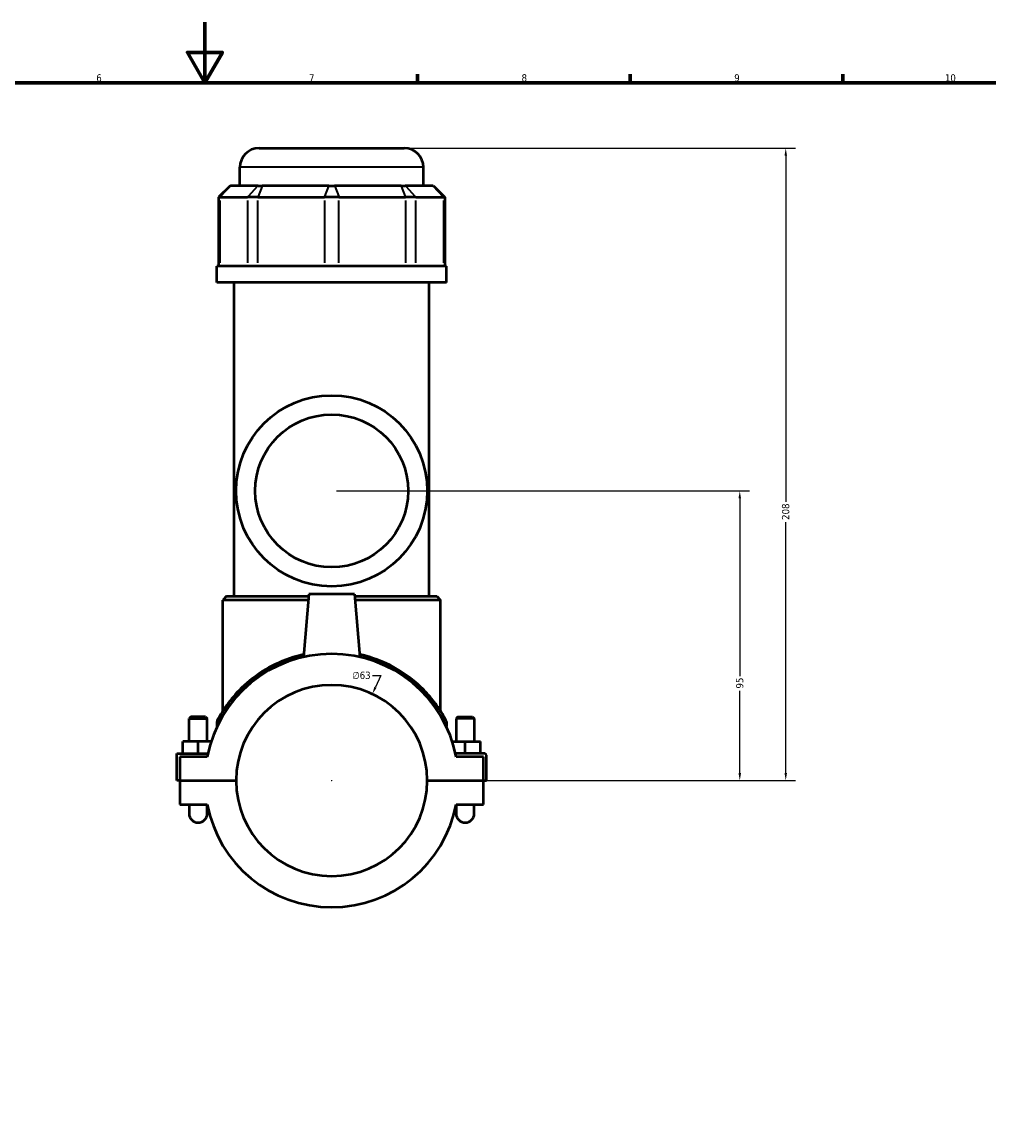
# Model space of a CAD drawing. Header units: millimetres. Extents: x -277 to 997, y -139 to 1145.
# Tile 4 of 6: x 360 to 679, y 230 to 594. Entities that reach past the tile are written whole.
import ezdxf

# ---------------------------------------------------------------- set-up
doc = ezdxf.new("R2010")
doc.units = ezdxf.units.MM
for name, color, linetype, lineweight in [('Border (ANSI)', 7, 'Continuous', 70), ('Dimension (ANSI)', 7, 'Continuous', 25), ('Visible (ANSI)', 7, 'Continuous', 50), ('Visible Narrow (ANSI)', 7, 'Continuous', 35)]:
    doc.layers.add(name, color=color, linetype=linetype, lineweight=lineweight)
doc.styles.add('Note Text (ANSI)', font='tahoma.ttf')
doc.dimstyles.new('Default - mm (ANSI)', dxfattribs={"dimtxt": 2.4, "dimasz": 2.5, "dimexe": 3.175, "dimexo": 1.6002, "dimgap": 0.8, "dimtad": 0, "dimtoh": 1, "dimdec": 0, "dimrnd": 1e-08, "dimzin": 4, "dimdsep": 46, "dimtxsty": 'Note Text (ANSI)', "dimcen": 0.09, "dimdle": 10, "dimclrd": 256, "dimclre": 256, "dimclrt": 5, "dimadec": 1, "dimazin": 1, "dimtfac": 1.27, "dimtofl": 0, "dimtmove": 0, "dimatfit": 3, "dimfxl": 1, "dimtolj": 1, "dimtzin": 4, "dimlwd": -1, "dimlwe": -1, "dimarcsym": 0})

# ---------------------------------------------------------------- blocks, each defined once
blk = doc.blocks.new('Borders Default Border')
at = {"layer": 'Border (ANSI)'}
for p, q in [((490.58, 574), (490.58, 576.8)), ((560.67, 574), (560.67, 576.8)), ((630.75, 574), (630.75, 576.8))]:
    blk.add_line(p, q, dxfattribs=at)
at = {"layer": 'Border (ANSI)', "flags": 128}
for points in [[(420.5, 594), (420.5, 574), (414.73, 584), (426.27, 584), (420.5, 574)], [(20, 20), (20, 574), (821, 574), (821, 20), (20, 20)]]:
    blk.add_lwpolyline(points, dxfattribs=at)
at = {"layer": 'Border (ANSI)', "color": 5, "true_color": 0x0000ff, "char_height": 2.4, "attachment_point": 7, "style": 'Note Text (ANSI)'}
for s, insert in [('6', (384.69, 574.35)), ('7', (454.8, 574.4)), ('8', (524.84, 574.35)), ('9', (594.92, 574.35)), ('10', (664.35, 574.35))]:
    blk.add_mtext(s, dxfattribs=dict(at, insert=insert))
blk = doc.blocks.new('*D6')
at = {"layer": 'Defpoints', "color": 0, "transparency": 16777216}
for p in [(475.65, 372.45), (448.89, 315.42)]:
    blk.add_point(p, dxfattribs=at)
at = {"layer": 'Dimension (ANSI)', "transparency": 16777216}
for p, q in [((475.71, 378.56), (478.52, 378.56)), ((478.52, 378.56), (476.71, 374.72)), ((462.18, 343.94), (462.36, 343.94)), ((462.27, 343.85), (462.27, 344.03))]:
    blk.add_line(p, q, dxfattribs=at)
blk.add_solid([(476.34, 374.89), (477.09, 374.54), (475.65, 372.45)], dxfattribs=at)
at = {"layer": 'Dimension (ANSI)', "color": 5, "transparency": 16777216, "insert": (469.03, 379.85), "char_height": 2.4, "attachment_point": 1, "style": 'Note Text (ANSI)'}
blk.add_mtext('\\A1;∅63', dxfattribs=at)
blk = doc.blocks.new('*D10')
at = {"layer": 'Defpoints', "color": 0, "transparency": 16777216}
for p in [(462.27, 439.44), (596.75, 439.44), (493.77, 343.94)]:
    blk.add_point(p, dxfattribs=at)
at = {"layer": 'Dimension (ANSI)', "transparency": 16777216}
for p, q in [((463.87, 439.44), (599.93, 439.44)), ((596.75, 436.94), (596.75, 378.4)), ((596.75, 346.44), (596.75, 373.48)), ((495.37, 343.94), (599.93, 343.94))]:
    blk.add_line(p, q, dxfattribs=at)
for points in [[(596.33, 436.94), (597.17, 436.94), (596.75, 439.44)], [(596.33, 346.44), (597.17, 346.44), (596.75, 343.94)]]:
    blk.add_solid(points, dxfattribs=at)
at = {"layer": 'Dimension (ANSI)', "color": 5, "transparency": 16777216, "insert": (595.5, 374.28), "char_height": 2.4, "attachment_point": 1, "rotation": 90, "style": 'Note Text (ANSI)'}
blk.add_mtext('\\A1;95', dxfattribs=at)
blk = doc.blocks.new('*D11')
at = {"layer": 'Defpoints', "color": 0, "transparency": 16777216}
for p in [(486.21, 552.44), (611.9, 552.44), (493.77, 343.94)]:
    blk.add_point(p, dxfattribs=at)
at = {"layer": 'Dimension (ANSI)', "transparency": 16777216}
for p, q in [((487.81, 552.44), (615.08, 552.44)), ((611.9, 549.94), (611.9, 435.79)), ((611.9, 346.44), (611.9, 429.08)), ((495.37, 343.94), (615.08, 343.94))]:
    blk.add_line(p, q, dxfattribs=at)
for points in [[(611.49, 549.94), (612.32, 549.94), (611.9, 552.44)], [(611.49, 346.44), (612.32, 346.44), (611.9, 343.94)]]:
    blk.add_solid(points, dxfattribs=at)
at = {"layer": 'Dimension (ANSI)', "color": 5, "transparency": 16777216, "insert": (610.65, 429.88), "char_height": 2.4, "attachment_point": 1, "rotation": 90, "style": 'Note Text (ANSI)'}
blk.add_mtext('\\A1;208', dxfattribs=at)

msp = doc.modelspace()

# ---------------------------------------------------------------- linework, layer by layer
at = {"layer": 'Visible (ANSI)'}
for p, q in [((438.33, 552.44), (486.21, 552.44)), ((432.03, 540.05), (432.03, 546.14)), ((492.51, 540.05), (492.51, 546.14)), ((428.77, 540.05), (424.99, 536.27)), ((428.77, 540.05), (428.96, 540.05)), ((438.04, 540.05), (428.96, 540.05)), ((438.04, 540.05), (439.4, 540.05)), ((461.31, 540.05), (439.4, 540.05)), ((461.31, 540.05), (463.24, 540.05)), ((485.14, 540.05), (463.24, 540.05)), ((485.14, 540.05), (486.51, 540.05)), ((495.58, 540.05), (486.51, 540.05)), ((495.58, 540.05), (495.77, 540.05)), ((495.77, 540.05), (499.55, 536.27)), ((425.47, 536.27), (424.99, 536.27)), ((424.99, 536.27), (424.99, 513.5)), ((425.47, 536.27), (434.55, 536.27)), ((437.96, 536.27), (434.55, 536.27)), ((437.96, 536.27), (459.86, 536.27)), ((464.68, 536.27), (459.86, 536.27)), ((464.68, 536.27), (486.59, 536.27)), ((490, 536.27), (486.59, 536.27)), ((490, 536.27), (499.07, 536.27)), ((499.55, 536.27), (499.07, 536.27)), ((499.55, 536.27), (499.55, 513.5)), ((500.07, 513.5), (424.47, 513.5)), ((424.47, 508.19), (424.47, 513.5)), ((500.07, 508.19), (500.07, 513.5)), ((500.07, 508.19), (424.47, 508.19)), ((430.14, 404.69), (430.14, 508.19)), ((494.4, 404.69), (494.4, 508.19)), ((427.62, 404.69), (426.36, 403.43)), ((427.62, 404.69), (454.71, 404.69)), ((454.77, 405.44), (452.95, 384.65)), ((469.77, 405.44), (454.77, 405.44)), ((469.77, 405.44), (471.59, 384.65)), ((469.84, 404.69), (496.92, 404.69)), ((496.92, 404.69), (498.18, 403.43)), ((454.6, 403.43), (426.36, 403.43)), ((426.36, 366.83), (426.36, 403.43)), ((498.18, 403.43), (469.95, 403.43)), ((498.18, 366.83), (498.18, 403.43)), ((415.87, 364.99), (415.27, 364.39)), ((415.27, 364.39), (421.27, 364.39)), ((415.27, 356.81), (415.27, 364.39)), ((420.67, 364.99), (415.87, 364.99)), ((420.67, 364.99), (421.27, 364.39)), ((421.27, 356.81), (421.27, 364.39)), ((503.87, 364.99), (503.27, 364.39)), ((509.27, 364.39), (503.27, 364.39)), ((503.27, 364.39), (503.27, 356.81)), ((503.87, 364.99), (508.67, 364.99)), ((508.67, 364.99), (509.27, 364.39)), ((509.27, 364.39), (509.27, 356.81)), ((424.47, 363.4), (424.47, 361.71)), ((500.07, 363.4), (500.07, 361.71)), ((413.27, 352.81), (413.27, 356.81)), ((418.27, 356.81), (413.27, 356.81)), ((422.54, 356.81), (418.27, 356.81)), ((418.27, 352.81), (418.27, 356.81)), ((502.01, 356.81), (506.27, 356.81)), ((506.27, 352.81), (506.27, 356.81)), ((506.27, 356.81), (511.27, 356.81)), ((511.27, 352.81), (511.27, 356.81)), ((411.27, 352.81), (421.46, 352.81)), ((411.27, 343.99), (411.27, 352.81)), ((421.25, 351.81), (412.27, 351.81)), ((412.27, 351.81), (412.27, 343.99)), ((512.77, 352.81), (503.09, 352.81)), ((512.27, 351.81), (503.29, 351.81)), ((512.27, 343.99), (512.27, 351.81)), ((513.27, 343.99), (513.27, 352.31)), ((412.27, 343.99), (411.27, 343.99)), ((412.27, 343.99), (430.77, 343.99)), ((412.27, 343.89), (412.27, 336.06)), ((430.77, 343.89), (412.27, 343.89)), ((415.27, 343.89), (415.27, 343.99)), ((421.27, 343.89), (421.27, 343.99)), ((426.36, 343.89), (426.36, 343.99)), ((493.77, 343.99), (512.27, 343.99)), ((512.27, 343.89), (493.77, 343.89)), ((498.18, 343.89), (498.18, 343.99)), ((503.27, 343.99), (503.27, 343.89)), ((509.27, 343.99), (509.27, 343.89)), ((512.27, 343.99), (513.27, 343.99)), ((512.27, 336.06), (512.27, 343.89)), ((412.27, 336.06), (421.25, 336.06)), ((415.27, 336.06), (415.27, 333.06)), ((421.27, 333.06), (421.27, 335.96)), ((503.27, 335.96), (503.27, 333.06)), ((503.29, 336.06), (512.27, 336.06)), ((509.27, 333.06), (509.27, 336.06))]:
    msp.add_line(p, q, dxfattribs=at)
for radius in [31.5, 25.2]:
    msp.add_circle((462.27, 439.44), radius, dxfattribs=at)
for centre, radius, start, end in [((438.33, 546.14), 6.3, 90, 180), ((486.21, 546.14), 6.3, 0, 90), ((462.27, 343.94), 41.77, 10.8674, 169.1326), ((462.27, 343.94), 31.5, 0.0909, 179.9091), ((425.1, 363.4), 0.63, 152.3607, 180), ((499.44, 363.4), 0.63, 0, 27.6393), ((512.77, 352.31), 0.5, 0, 90), ((462.27, 343.94), 31.5, 180.0909, 359.9091), ((462.27, 343.94), 41.77, 190.8674, 349.1326), ((418.27, 333.06), 3, 180, 0), ((506.27, 333.06), 3, 180, 0)]:
    msp.add_arc(centre, radius, start, end, dxfattribs=at)
for points, knots in [([(453.03, 385.51), (451.86, 385.25), (450.72, 384.94), (446.29, 383.56), (443.25, 382.17), (437.46, 378.74), (434.81, 376.64), (430.61, 372.56), (428.97, 370.57), (427.04, 367.89), (426.5, 367.05), (425.58, 365.58), (425.22, 364.93), (424.73, 364.05), (424.59, 363.79), (424.55, 363.7), (424.55, 363.69), (424.55, 363.69)], [19.857687, 19.857687, 19.857687, 19.857687, 20.219936, 20.219936, 21.299497, 21.299497, 22.533895, 22.533895, 23.633788, 23.633788, 24.162382, 24.162382, 24.690977, 24.690977, 25.15762, 25.15762, 25.24658, 25.24658, 25.24658, 25.24658]), ([(500, 363.69), (500, 363.69), (499.88, 363.93), (499.37, 364.87), (498.92, 365.67), (497.9, 367.28), (497.39, 368.05), (495.81, 370.24), (494.6, 371.74), (491.89, 374.6), (490.41, 375.97), (486.33, 379.22), (483.52, 381.01), (477.64, 383.77), (474.67, 384.81), (471.52, 385.51)], [12.623293, 12.623293, 12.623293, 12.623293, 13.130541, 13.130541, 13.772216, 13.772216, 14.252898, 14.252898, 15.097013, 15.097013, 15.881031, 15.881031, 17.033842, 17.033842, 18.012001, 18.012001, 18.012001, 18.012001]), ([(430.77, 343.89), (430.77, 343.9), (430.77, 343.92), (430.77, 343.95), (430.77, 343.97), (430.77, 343.99)], [-10.47105357, -10.47105357, -10.47105357, -10.47105357, -10.4660519, -10.4660519, -10.46105024, -10.46105024, -10.46105024, -10.46105024]), ([(493.77, 343.99), (493.77, 343.97), (493.77, 343.95), (493.77, 343.94), (493.77, 343.92), (493.77, 343.9), (493.77, 343.89)], [-0.00500167, -0.00500167, -0.00500167, -0.00500167, 0, 0, 0, 0.00500167, 0.00500167, 0.00500167, 0.00500167])]:
    msp.add_open_spline(points, degree=3, knots=knots, dxfattribs=at)
at = {"layer": 'Visible Narrow (ANSI)'}
for p, q in [((492.14, 546.14), (432.41, 546.14)), ((428.79, 539.86), (425.65, 536.46)), ((437.86, 539.86), (434.72, 536.46)), ((439.33, 539.86), (438.03, 536.46)), ((461.24, 539.86), (459.93, 536.46)), ((463.31, 539.86), (464.61, 536.46)), ((485.22, 539.86), (486.52, 536.46)), ((486.68, 539.86), (489.83, 536.46)), ((495.76, 539.86), (498.9, 536.46)), ((425.47, 514.64), (425.47, 535.13)), ((434.55, 535.13), (434.55, 514.64)), ((437.96, 514.64), (437.96, 535.13)), ((459.86, 535.13), (459.86, 514.64)), ((464.68, 514.64), (464.68, 535.13)), ((486.59, 535.13), (486.59, 514.64)), ((490, 514.64), (490, 535.13)), ((499.07, 535.13), (499.07, 514.64))]:
    msp.add_line(p, q, dxfattribs=at)
msp.add_arc((499.44, 363.4), 0.63, 1.382, 26.2573, dxfattribs=at)
for points, knots in [([(424.47, 363.4), (424.47, 363.4), (424.48, 363.41), (424.52, 363.49), (424.66, 363.76), (425.15, 364.62), (425.51, 365.26), (426.43, 366.71), (426.97, 367.53), (428.91, 370.18), (430.55, 372.13), (434.76, 376.15), (437.42, 378.22), (443.21, 381.6), (446.26, 382.98), (450.69, 384.33), (451.82, 384.63), (452.98, 384.89)], [-25.24658, -25.24658, -25.24658, -25.24658, -25.15762, -25.15762, -24.690977, -24.690977, -24.162382, -24.162382, -23.633788, -23.633788, -22.533895, -22.533895, -21.299497, -21.299497, -20.219936, -20.219936, -19.861498, -19.861498, -19.861498, -19.861498]), ([(471.57, 384.89), (474.71, 384.2), (477.68, 383.17), (483.56, 380.47), (486.38, 378.69), (490.47, 375.5), (491.95, 374.15), (494.66, 371.32), (495.88, 369.85), (497.46, 367.69), (497.97, 366.94), (498.99, 365.35), (499.44, 364.56), (499.95, 363.63), (500.07, 363.4), (500.07, 363.4)], [-18.00819, -18.00819, -18.00819, -18.00819, -17.033842, -17.033842, -15.881031, -15.881031, -15.097013, -15.097013, -14.252898, -14.252898, -13.772216, -13.772216, -13.130541, -13.130541, -12.623293, -12.623293, -12.623293, -12.623293])]:
    msp.add_open_spline(points, degree=3, knots=knots, dxfattribs=at)

# ---------------------------------------------------------------- block references
msp.add_blockref('Borders Default Border', (0, 0))

# ---------------------------------------------------------------- dimensions: what is measured, and where the dimension line sits
at = {"layer": 'Dimension (ANSI)'}
for base, p2, picture, middle in [((611.90256372, 552.43687151), (486.21324528, 552.43687151), '*D11', (611.90256372, 432.43687151)), ((596.75000131, 439.43687151), (462.27324528, 439.43687151), '*D10', (596.75000131, 375.93687151))]:
    dim = msp.add_linear_dim(base=base, p1=(493.77324528, 343.93687151), p2=p2, angle=90, dimstyle='Default - mm (ANSI)', override={"dimgap": 0.8, "dimtoh": 0, "dimdec": 0, "dimtol": 0, "dimlim": 0, "dimtp": 0, "dimtm": 0, "dimtdec": 2, "dimatfit": 1}, dxfattribs=at)
    dim.commit()
    dim.dimension.update_dxf_attribs({"geometry": picture, "text_midpoint": middle, "dimtype": 160})
dim = msp.add_diameter_dim_2p(p1=(448.89, 315.42), p2=(475.65, 372.45), dimstyle='Default - mm (ANSI)', override={"dimgap": 0.8, "dimtih": 1, "dimdec": 0, "dimlfac": 1, "dimtol": 0, "dimlim": 0, "dimtp": 0, "dimtm": 0, "dimtdec": 2}, dxfattribs=at)
dim.commit()
dim.dimension.update_dxf_attribs({"geometry": '*D6', "text_midpoint": (471.97, 378.56), "dimtype": 163})

doc.saveas('drawing.dxf')
